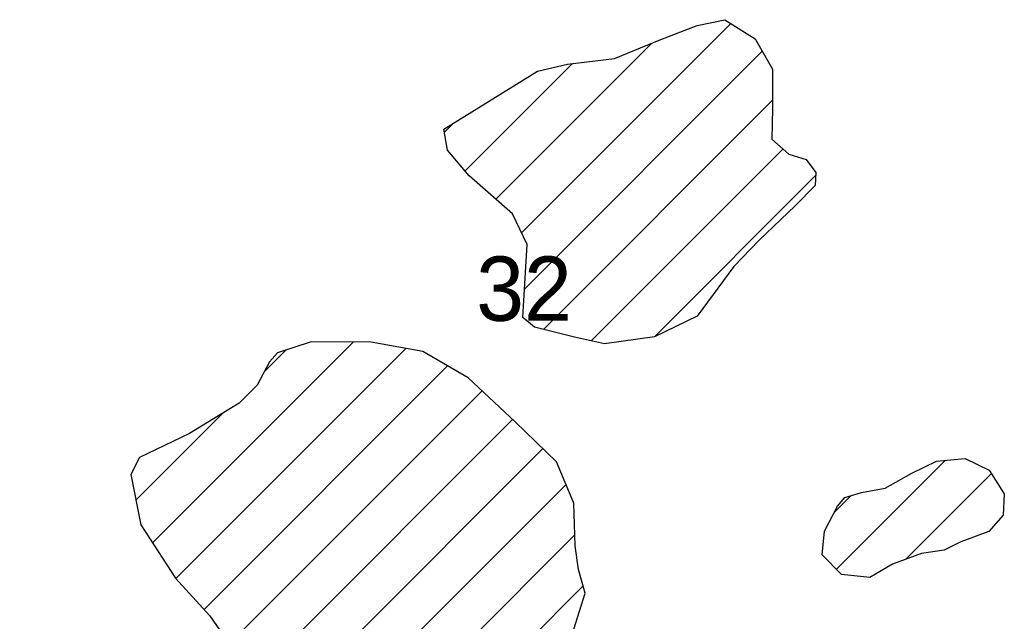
# Model space of a CAD drawing. Extents: x 192051 to 352051, y 710978 to 817615.
# Tile 76 of 85: x 288823 to 293723, y 793302 to 796295. Entities that reach past the tile are written whole.
import ezdxf
from ezdxf.enums import TextEntityAlignment as Align

# ---------------------------------------------------------------- set-up
doc = ezdxf.new("R2010")
doc.units = 0
doc.header["$LTSCALE"] = 800
doc.layers.get('0').update_dxf_attribs({"linetype": 'CONTINUOUS'})
for name, color, linetype in [('TEXT', 7, 'CONTINUOUS'), ('WETDBA', 11, 'CONTINUOUS'), ('WETFILL', 12, 'CONTINUOUS')]:
    doc.layers.add(name, color=color, linetype=linetype)

# ---------------------------------------------------------------- blocks, each defined once
blk = doc.blocks.new('*X')
at = {"color": 0}
for p, q in [((291320.4, 795234.7), (292361.6, 796275.9)), ((291192.5, 795401.5), (291968.9, 796177.9)), ((291335, 794954.7), (292518.4, 796138)), ((291039.3, 795543), (291573.3, 796077)), ((291429.5, 794754.4), (292570, 795895)), ((290935.8, 795734.2), (290982.9, 795781.3)), ((291666.7, 794697), (292621.3, 795651.6)), ((291981.9, 794717.5), (292784.2, 795519.8)), ((289483.1, 793692.2), (290482.3, 794691.4)), ((289599.9, 793514.3), (290745, 794659.3)), ((290038.3, 794542), (290147.1, 794650.8)), ((289740.5, 793360.2), (290952.6, 794572.3)), ((289862.4, 793187.4), (291123.6, 794448.5)), ((289400.6, 793904.3), (289835, 794338.8)), ((289842.1, 792872.4), (291276.1, 794306.4)), ((288873, 791608.5), (291426.1, 794161.7)), ((292887.9, 793560.7), (293430.6, 794103.4)), ((293232.8, 793610.9), (293658.8, 794036.9)), ((285193.4, 787634.3), (291542, 793982.9)), ((292877.4, 793844.9), (292959, 793926.4)), ((290609, 792755.2), (291585.8, 793732.1)), ((290878.8, 792730.3), (291627, 793478.6))]:
    blk.add_line(p, q, dxfattribs=at)

msp = doc.modelspace()

# ---------------------------------------------------------------- linework, layer by layer
at = {"layer": 'WETDBA', "color": 0}
for points in [[(292193.8, 794820.3), (291981.6, 794717.4), (291732.4, 794683), (291583.2, 794714.9), (291384.1, 794766.1), (291326.5, 794813.4), (291348.4, 795176.5), (291275.3, 795328.3), (291059.7, 795518.8), (290952, 795646.4), (290932.8, 795750.2), (291399.5, 796039.6), (291549.2, 796074.2), (291783.8, 796101.3), (292013.1, 796196.2), (292195.2, 796266.5), (292331.3, 796294.9), (292482.7, 796199.9), (292569.8, 796048.6), (292570, 795852.3), (292566.8, 795701.3), (292650.3, 795625.3), (292737.7, 795600.1), (292784.9, 795534.3), (292781.7, 795469.5), (292683, 795368.2), (292502.7, 795198), (292376.9, 795066.8)], [(293311.4, 793640.1), (293166.9, 793586.4), (293053.6, 793520.8), (292912.7, 793535.6), (292816.2, 793633.4), (292828.2, 793749.7), (292893.3, 793875.6), (292930.1, 793917.2), (293011.7, 793943.4), (293129.8, 793964.5), (293262.2, 794039.1), (293385.1, 794099.4), (293527.8, 794111.8), (293648.2, 794053.5), (293723.1, 793936.1), (293718.2, 793830.4), (293645.5, 793748.1), (293506.5, 793697.5), (293424.1, 793655.6)]]:
    msp.add_lwpolyline(points, close=True, dxfattribs=at)
msp.add_lwpolyline([(291551.6, 793172.7), (291637.4, 793441.9), (291604.1, 793559.9), (291587.4, 793677), (291581.3, 793889), (291495.1, 794094.9), (291289.4, 794294), (291054.5, 794512.9), (290829.5, 794644.1), (290571.1, 794690.7), (290273.6, 794692.8), (290106.3, 794637.3), (290065.1, 794593.3), (290004.3, 794476.9), (289914.4, 794387.2), (289667.4, 794236.3), (289419.6, 794116.4), (289375.6, 794031.9), (289424.7, 793781.7), (289597.5, 793516.9), (289769.1, 793328.8), (289850.2, 793212.2)], dxfattribs=at)

# ---------------------------------------------------------------- block references
at = {"layer": 'WETFILL', "color": 0}
msp.add_blockref('*X', (0, 0), dxfattribs=at)
msp.add_blockref('*X', (0, 0), dxfattribs=at)
msp.add_blockref('*X', (0, 0), dxfattribs=at)
msp.add_blockref('*X', (0, 0), dxfattribs=at)
msp.add_blockref('*X', (0, 0), dxfattribs=at)
msp.add_blockref('*X', (0, 0), dxfattribs=at)
msp.add_blockref('*X', (0, 0), dxfattribs=at)
msp.add_blockref('*X', (0, 0), dxfattribs=at)
msp.add_blockref('*X', (0, 0), dxfattribs=at)
msp.add_blockref('*X', (0, 0), dxfattribs=at)
msp.add_blockref('*X', (0, 0), dxfattribs=at)
msp.add_blockref('*X', (0, 0), dxfattribs=at)
msp.add_blockref('*X', (0, 0), dxfattribs=at)
msp.add_blockref('*X', (0, 0), dxfattribs=at)
msp.add_blockref('*X', (0, 0), dxfattribs=at)
msp.add_blockref('*X', (0, 0), dxfattribs=at)
msp.add_blockref('*X', (0, 0), dxfattribs=at)
msp.add_blockref('*X', (0, 0), dxfattribs=at)
msp.add_blockref('*X', (0, 0), dxfattribs=at)
msp.add_blockref('*X', (0, 0), dxfattribs=at)
msp.add_blockref('*X', (0, 0), dxfattribs=at)
msp.add_blockref('*X', (0, 0), dxfattribs=at)
msp.add_blockref('*X', (0, 0), dxfattribs=at)
msp.add_blockref('*X', (0, 0), dxfattribs=at)
msp.add_blockref('*X', (0, 0), dxfattribs=at)
msp.add_blockref('*X', (0, 0), dxfattribs=at)
msp.add_blockref('*X', (0, 0), dxfattribs=at)
msp.add_blockref('*X', (0, 0), dxfattribs=at)
msp.add_blockref('*X', (0, 0), dxfattribs=at)
msp.add_blockref('*X', (0, 0), dxfattribs=at)
msp.add_blockref('*X', (0, 0), dxfattribs=at)
msp.add_blockref('*X', (0, 0), dxfattribs=at)
msp.add_blockref('*X', (0, 0), dxfattribs=at)
msp.add_blockref('*X', (0, 0), dxfattribs=at)
msp.add_blockref('*X', (0, 0), dxfattribs=at)
msp.add_blockref('*X', (0, 0), dxfattribs=at)
msp.add_blockref('*X', (0, 0), dxfattribs=at)
msp.add_blockref('*X', (0, 0), dxfattribs=at)
msp.add_blockref('*X', (0, 0), dxfattribs=at)
msp.add_blockref('*X', (0, 0), dxfattribs=at)
msp.add_blockref('*X', (0, 0), dxfattribs=at)
msp.add_blockref('*X', (0, 0), dxfattribs=at)
msp.add_blockref('*X', (0, 0), dxfattribs=at)
msp.add_blockref('*X', (0, 0), dxfattribs=at)
msp.add_blockref('*X', (0, 0), dxfattribs=at)
msp.add_blockref('*X', (0, 0), dxfattribs=at)
msp.add_blockref('*X', (0, 0), dxfattribs=at)
msp.add_blockref('*X', (0, 0), dxfattribs=at)
msp.add_blockref('*X', (0, 0), dxfattribs=at)
msp.add_blockref('*X', (0, 0), dxfattribs=at)
msp.add_blockref('*X', (0, 0), dxfattribs=at)
msp.add_blockref('*X', (0, 0), dxfattribs=at)
msp.add_blockref('*X', (0, 0), dxfattribs=at)
msp.add_blockref('*X', (0, 0), dxfattribs=at)
msp.add_blockref('*X', (0, 0), dxfattribs=at)
msp.add_blockref('*X', (0, 0), dxfattribs=at)
msp.add_blockref('*X', (0, 0), dxfattribs=at)
msp.add_blockref('*X', (0, 0), dxfattribs=at)
msp.add_blockref('*X', (0, 0), dxfattribs=at)
msp.add_blockref('*X', (0, 0), dxfattribs=at)
msp.add_blockref('*X', (0, 0), dxfattribs=at)
msp.add_blockref('*X', (0, 0), dxfattribs=at)
msp.add_blockref('*X', (0, 0), dxfattribs=at)
msp.add_blockref('*X', (0, 0), dxfattribs=at)
msp.add_blockref('*X', (0, 0), dxfattribs=at)
msp.add_blockref('*X', (0, 0), dxfattribs=at)
msp.add_blockref('*X', (0, 0), dxfattribs=at)
msp.add_blockref('*X', (0, 0), dxfattribs=at)
msp.add_blockref('*X', (0, 0), dxfattribs=at)
msp.add_blockref('*X', (0, 0), dxfattribs=at)
msp.add_blockref('*X', (0, 0), dxfattribs=at)
msp.add_blockref('*X', (0, 0), dxfattribs=at)
msp.add_blockref('*X', (0, 0), dxfattribs=at)
msp.add_blockref('*X', (0, 0), dxfattribs=at)
msp.add_blockref('*X', (0, 0), dxfattribs=at)
msp.add_blockref('*X', (0, 0), dxfattribs=at)
msp.add_blockref('*X', (0, 0), dxfattribs=at)
msp.add_blockref('*X', (0, 0), dxfattribs=at)
msp.add_blockref('*X', (0, 0), dxfattribs=at)
msp.add_blockref('*X', (0, 0), dxfattribs=at)
msp.add_blockref('*X', (0, 0), dxfattribs=at)
msp.add_blockref('*X', (0, 0), dxfattribs=at)
msp.add_blockref('*X', (0, 0), dxfattribs=at)
msp.add_blockref('*X', (0, 0), dxfattribs=at)
msp.add_blockref('*X', (0, 0), dxfattribs=at)
msp.add_blockref('*X', (0, 0), dxfattribs=at)
msp.add_blockref('*X', (0, 0), dxfattribs=at)
msp.add_blockref('*X', (0, 0), dxfattribs=at)
msp.add_blockref('*X', (0, 0), dxfattribs=at)
msp.add_blockref('*X', (0, 0), dxfattribs=at)
msp.add_blockref('*X', (0, 0), dxfattribs=at)
msp.add_blockref('*X', (0, 0), dxfattribs=at)
msp.add_blockref('*X', (0, 0), dxfattribs=at)
msp.add_blockref('*X', (0, 0), dxfattribs=at)
msp.add_blockref('*X', (0, 0), dxfattribs=at)
msp.add_blockref('*X', (0, 0), dxfattribs=at)
msp.add_blockref('*X', (0, 0), dxfattribs=at)
msp.add_blockref('*X', (0, 0), dxfattribs=at)
msp.add_blockref('*X', (0, 0), dxfattribs=at)
msp.add_blockref('*X', (0, 0), dxfattribs=at)

# ---------------------------------------------------------------- texts
at = {"layer": 'TEXT', "color": 0}
msp.add_text('32', height=320, dxfattribs=at).set_placement((291332.7, 794796.9), align=Align.CENTER)

doc.saveas('drawing.dxf')
